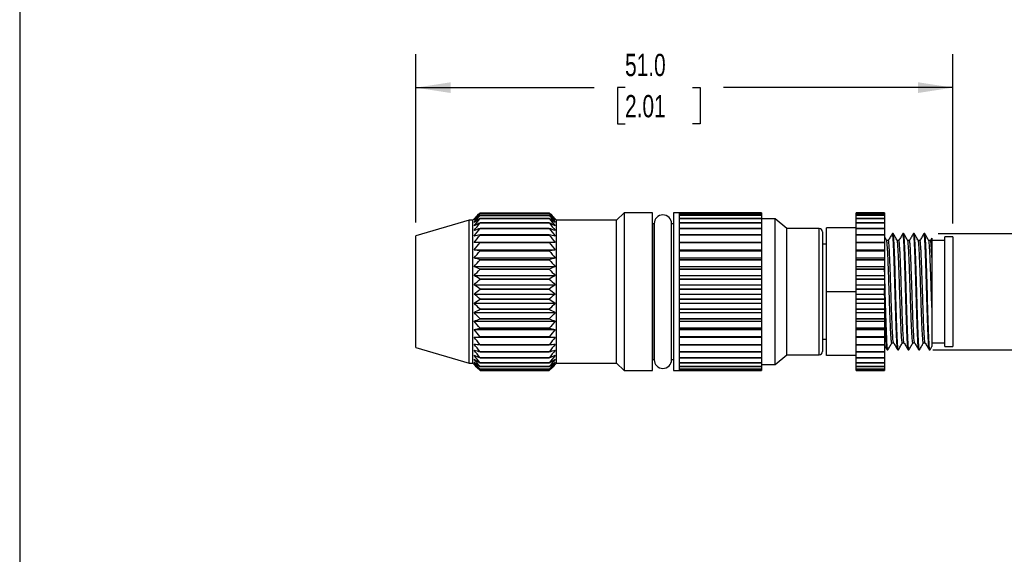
# Model space of a CAD drawing. Header units: millimetres. Extents: x 6 to 273, y 6 to 210.
# Tile 2 of 9: x 6 to 100, y 57 to 108. Entities that reach past the tile are written whole.
import ezdxf

# ---------------------------------------------------------------- set-up
doc = ezdxf.new("R2010")
doc.units = ezdxf.units.MM
doc.linetypes.add('SLD-Solid', pattern=[0])
doc.layers.add('DIMENSIONS', color=140, linetype='SLD-Solid', lineweight=25)
doc.layers.add('TEXT', color=140, linetype='SLD-Solid', lineweight=25)
doc.styles.add('SLDTEXTSTYLE0', font='TXT', dxfattribs={"width": 0.7})
doc.dimstyles.new('SLDDIMSTYLE0', dxfattribs={"dimtxt": 2.158008, "dimasz": 3.302, "dimexe": 0, "dimexo": 0.0625, "dimgap": 0.539502, "dimtad": 0, "dimtih": 1, "dimtoh": 1, "dimdec": 1, "dimrnd": 1e-09, "dimzin": 4, "dimdsep": 46, "dimtxsty": 'SLDTEXTSTYLE0', "dimsah": 1, "dimcen": 0.09, "dimadec": 0, "dimazin": 1, "dimtfac": 1, "dimtdec": 1, "dimtofl": 0, "dimtmove": 0, "dimatfit": 3, "dimfxl": 0, "dimfrac": 2, "dimtolj": 1, "dimtzin": 12, "dimarcsym": 0})
doc.dimstyles.new('SLDDIMSTYLE1', dxfattribs={"dimtxt": 2.158008, "dimasz": 3.302, "dimexe": 0, "dimexo": 0.0625, "dimgap": 0.539502, "dimtad": 0, "dimtih": 1, "dimtoh": 1, "dimdec": 1, "dimrnd": 1e-09, "dimzin": 12, "dimdsep": 46, "dimtxsty": 'SLDTEXTSTYLE0', "dimsah": 1, "dimcen": 0.09, "dimadec": 0, "dimazin": 3, "dimtfac": 1, "dimtdec": 1, "dimtofl": 0, "dimtmove": 0, "dimatfit": 3, "dimfxl": 0, "dimfrac": 2, "dimtolj": 1, "dimtzin": 12, "dimarcsym": 0})

# ---------------------------------------------------------------- blocks, each defined once
blk = doc.blocks.new('_D')
at = {"layer": 'DIMENSIONS'}
for p, q in [((43.959, 88.676), (43.959, 104.668)), ((94.959, 88.576), (94.959, 104.668)), ((43.959, 101.493), (60.903, 101.493)), ((63.828, 101.493), (63.103, 101.493)), ((63.103, 101.493), (63.103, 98.063)), ((70.24, 101.493), (70.965, 101.493)), ((70.965, 101.493), (70.965, 98.063)), ((94.959, 101.493), (73.165, 101.493)), ((63.103, 98.063), (63.828, 98.063)), ((70.965, 98.063), (70.24, 98.063))]:
    blk.add_line(p, q, dxfattribs=at)
for points in [[(43.959, 101.493), (47.261, 100.985), (47.261, 102.001)], [(94.959, 101.493), (91.657, 102.001), (91.657, 100.985)]]:
    blk.add_solid(points, dxfattribs=at)
at = {"layer": 'DIMENSIONS', "char_height": 2.1167, "attachment_point": 1, "style": 'SLDTEXTSTYLE0'}
for s, insert in [('51.0', (63.828, 104.705)), ('2.01', (63.828, 100.792))]:
    blk.add_mtext(s, dxfattribs=dict(at, insert=insert))
blk = doc.blocks.new('_D_1')
at = {"layer": 'DIMENSIONS'}
for p, q in [((93.549, 87.635), (107.29, 87.635)), ((104.115, 87.635), (104.115, 76.577)), ((93.049, 76.577), (107.29, 76.577)), ((104.115, 69.034), (104.115, 76.577)), ((110.465, 69.034), (104.115, 69.034))]:
    blk.add_line(p, q, dxfattribs=at)
for points in [[(104.115, 87.635), (103.607, 84.333), (104.623, 84.333)], [(104.115, 76.577), (104.623, 79.879), (103.607, 79.879)]]:
    blk.add_solid(points, dxfattribs=at)
at = {"layer": 'DIMENSIONS', "char_height": 2.1167, "attachment_point": 1, "style": 'SLDTEXTSTYLE0'}
for s, insert in [('M12-1.0', (111.915, 71.763)), ('THREAD', (111.994, 68.333))]:
    blk.add_mtext(s, dxfattribs=dict(at, insert=insert))

msp = doc.modelspace()

# ---------------------------------------------------------------- linework, layer by layer
for p, q in [((49.027, 88.906), (43.959, 87.406)), ((49.359, 88.906), (49.027, 88.906)), ((49.027, 75.306), (49.027, 88.906)), ((50.074, 89.602), (49.359, 88.906)), ((49.359, 75.306), (49.359, 88.906)), ((50.074, 89.602), (50.074, 89.602)), ((50.074, 89.602), (56.632, 89.602)), ((50.074, 89.54), (50.074, 89.541)), ((56.632, 89.541), (50.074, 89.541)), ((50.074, 89.54), (56.632, 89.54)), ((50.074, 89.355), (50.074, 89.358)), ((56.632, 89.358), (50.074, 89.358)), ((50.074, 89.355), (56.632, 89.355)), ((50.074, 89.052), (50.074, 89.056)), ((56.632, 89.056), (50.074, 89.056)), ((50.074, 89.052), (56.632, 89.052)), ((57.329, 88.906), (56.632, 89.602)), ((56.632, 89.602), (56.632, 89.602)), ((56.632, 89.54), (56.632, 89.541)), ((56.632, 89.355), (56.632, 89.358)), ((56.632, 89.052), (56.632, 89.056)), ((63.029, 88.906), (57.329, 88.906)), ((57.329, 75.306), (57.329, 88.906)), ((63.729, 89.606), (63.029, 88.906)), ((63.029, 75.306), (63.029, 88.906)), ((66.425, 89.606), (63.729, 89.606)), ((63.729, 89.606), (63.729, 74.606)), ((66.425, 74.606), (66.425, 89.606)), ((76.779, 89.606), (68.425, 89.606)), ((68.425, 89.606), (68.425, 74.606)), ((76.779, 89.606), (68.959, 89.606)), ((68.959, 89.606), (68.959, 89.544)), ((68.959, 89.544), (76.779, 89.544)), ((76.779, 89.544), (68.959, 89.544)), ((68.959, 89.544), (68.959, 89.361)), ((68.959, 89.361), (76.779, 89.361)), ((76.779, 89.36), (68.959, 89.36)), ((68.959, 89.36), (68.959, 89.058)), ((68.959, 89.058), (76.779, 89.058)), ((76.779, 89.057), (68.959, 89.057)), ((68.959, 89.057), (68.959, 88.642)), ((76.779, 89.606), (76.779, 89.544)), ((76.779, 89.544), (76.779, 89.544)), ((76.779, 89.544), (76.779, 89.361)), ((76.779, 89.36), (76.779, 89.361)), ((76.779, 89.36), (76.779, 89.058)), ((76.779, 89.057), (76.779, 89.058)), ((76.779, 89.057), (76.779, 88.642)), ((78.088, 89.019), (76.779, 89.019)), ((79.176, 88.106), (78.088, 89.019)), ((78.088, 75.192), (78.088, 89.019)), ((88.459, 89.606), (85.759, 89.606)), ((85.759, 89.544), (85.759, 89.606)), ((88.459, 89.544), (85.759, 89.544)), ((85.759, 89.361), (85.759, 89.544)), ((85.759, 89.544), (88.459, 89.544)), ((85.759, 89.544), (85.759, 89.544)), ((85.759, 89.361), (88.459, 89.361)), ((85.759, 89.361), (85.759, 89.36)), ((88.459, 89.36), (85.759, 89.36)), ((85.759, 89.058), (85.759, 89.36)), ((85.759, 89.058), (88.459, 89.058)), ((85.759, 89.058), (85.759, 89.057)), ((88.459, 89.057), (85.759, 89.057)), ((85.759, 88.642), (85.759, 89.057)), ((88.459, 89.606), (88.459, 89.544)), ((88.459, 89.544), (88.459, 89.361)), ((88.459, 89.544), (88.459, 89.544)), ((88.459, 89.36), (88.459, 89.361)), ((88.459, 89.36), (88.459, 89.058)), ((88.459, 89.057), (88.459, 89.058)), ((88.459, 89.057), (88.459, 88.642)), ((50.074, 88.635), (50.074, 88.64)), ((56.632, 88.64), (50.074, 88.64)), ((50.074, 88.635), (56.632, 88.635)), ((50.074, 88.11), (50.074, 88.116)), ((56.632, 88.116), (50.074, 88.116)), ((50.074, 88.11), (56.632, 88.11)), ((56.632, 88.635), (56.632, 88.64)), ((56.632, 88.11), (56.632, 88.116)), ((66.591, 88.559), (66.425, 88.561)), ((66.591, 88.571), (66.591, 75.641)), ((66.591, 75.652), (66.591, 88.559)), ((68.246, 75.641), (68.246, 88.571)), ((68.425, 88.543), (68.246, 88.545)), ((68.959, 88.642), (76.779, 88.642)), ((76.779, 88.64), (68.959, 88.64)), ((68.959, 88.64), (68.959, 88.118)), ((68.959, 88.118), (76.779, 88.118)), ((76.779, 88.115), (68.959, 88.115)), ((68.959, 88.115), (68.959, 87.495)), ((76.779, 88.64), (76.779, 88.642)), ((76.779, 88.64), (76.779, 88.118)), ((76.779, 88.115), (76.779, 88.118)), ((76.779, 88.115), (76.779, 87.495)), ((82.259, 88.106), (79.176, 88.106)), ((79.176, 76.106), (79.176, 88.106)), ((82.259, 76.106), (82.259, 88.106)), ((85.759, 88.156), (82.959, 88.156)), ((82.959, 82.106), (82.959, 88.156)), ((85.759, 88.642), (88.459, 88.642)), ((85.759, 88.642), (85.759, 88.64)), ((88.459, 88.64), (85.759, 88.64)), ((85.759, 88.118), (85.759, 88.64)), ((85.759, 88.118), (88.459, 88.118)), ((85.759, 88.118), (85.759, 88.115)), ((88.459, 88.115), (85.759, 88.115)), ((85.759, 87.495), (85.759, 88.115)), ((88.459, 88.64), (88.459, 88.642)), ((88.459, 88.64), (88.459, 88.118)), ((88.459, 88.115), (88.459, 88.118)), ((88.459, 88.115), (88.459, 87.495)), ((43.959, 76.806), (43.959, 87.406)), ((50.074, 87.487), (50.074, 87.494)), ((56.632, 87.494), (50.074, 87.494)), ((50.074, 87.487), (56.632, 87.487)), ((56.632, 87.487), (56.632, 87.494)), ((68.959, 87.495), (76.779, 87.495)), ((76.779, 87.492), (68.959, 87.492)), ((68.959, 87.492), (68.959, 86.784)), ((76.779, 87.492), (76.779, 87.495)), ((76.779, 87.492), (76.779, 86.784)), ((82.559, 87.806), (82.559, 76.406)), ((85.759, 87.495), (88.459, 87.495)), ((85.759, 87.495), (85.759, 87.492)), ((88.459, 87.492), (85.759, 87.492)), ((85.759, 86.784), (85.759, 87.492)), ((88.459, 87.492), (88.459, 87.495)), ((88.459, 87.492), (88.459, 86.784)), ((88.826, 86.967), (88.663, 86.967)), ((89.217, 87.635), (89.209, 87.614)), ((89.279, 87.635), (89.217, 87.635)), ((89.826, 86.967), (89.663, 86.967)), ((90.217, 87.635), (90.209, 87.614)), ((90.279, 87.635), (90.217, 87.635)), ((90.826, 86.967), (90.663, 86.967)), ((91.217, 87.635), (91.209, 87.613)), ((91.279, 87.635), (91.217, 87.635)), ((91.826, 86.967), (91.663, 86.967)), ((92.217, 87.635), (92.209, 87.613)), ((92.279, 87.635), (92.217, 87.635)), ((92.826, 86.967), (92.663, 86.967)), ((92.957, 87.198), (92.822, 86.967)), ((94.185, 86.965), (92.959, 86.965)), ((94.959, 87.306), (94.185, 87.306)), ((94.185, 76.906), (94.185, 87.306)), ((94.959, 87.306), (94.959, 76.906)), ((49.495, 86.072), (57.197, 86.072)), ((50.074, 86.776), (50.074, 86.783)), ((56.632, 86.783), (50.074, 86.783)), ((50.074, 86.776), (56.632, 86.776)), ((56.632, 86.776), (56.632, 86.783)), ((68.959, 86.784), (76.779, 86.784)), ((76.779, 86.78), (68.959, 86.78)), ((68.959, 86.78), (68.959, 85.995)), ((68.959, 86.072), (76.779, 86.072)), ((76.779, 86.78), (76.779, 86.784)), ((76.779, 86.78), (76.779, 86.072)), ((76.779, 86.072), (76.779, 85.995)), ((82.959, 86.629), (82.559, 86.629)), ((85.759, 86.784), (88.459, 86.784)), ((85.759, 86.784), (85.759, 86.78)), ((88.459, 86.78), (85.759, 86.78)), ((85.759, 86.072), (85.759, 86.78)), ((85.759, 86.072), (88.459, 86.072)), ((85.759, 85.995), (85.759, 86.072)), ((88.459, 86.78), (88.459, 86.784)), ((88.459, 86.78), (88.459, 86.072)), ((88.459, 86.072), (88.459, 85.995)), ((49.495, 85.312), (57.197, 85.312)), ((50.074, 85.987), (50.074, 85.996)), ((56.632, 85.996), (50.074, 85.996)), ((50.074, 85.987), (56.632, 85.987)), ((50.074, 85.135), (50.074, 85.145)), ((56.632, 85.145), (50.074, 85.145)), ((50.074, 85.135), (56.632, 85.135)), ((56.632, 85.987), (56.632, 85.996)), ((56.632, 85.135), (56.632, 85.145)), ((68.959, 85.995), (76.779, 85.995)), ((76.779, 85.992), (68.959, 85.992)), ((68.959, 85.992), (68.959, 85.144)), ((68.959, 85.312), (76.779, 85.312)), ((68.959, 85.144), (76.779, 85.144)), ((76.779, 85.14), (68.959, 85.14)), ((68.959, 85.14), (68.959, 84.242)), ((76.779, 85.992), (76.779, 85.995)), ((76.779, 85.992), (76.779, 85.312)), ((76.779, 85.312), (76.779, 85.144)), ((76.779, 85.14), (76.779, 85.144)), ((76.779, 85.14), (76.779, 84.5)), ((85.759, 85.995), (88.459, 85.995)), ((85.759, 85.995), (85.759, 85.992)), ((88.459, 85.992), (85.759, 85.992)), ((85.759, 85.312), (85.759, 85.992)), ((85.759, 85.312), (88.459, 85.312)), ((85.759, 85.144), (85.759, 85.312)), ((85.759, 85.144), (88.459, 85.144)), ((85.759, 85.144), (85.759, 85.14)), ((88.459, 85.14), (85.759, 85.14)), ((85.759, 84.5), (85.759, 85.14)), ((88.459, 85.992), (88.459, 85.995)), ((88.459, 85.992), (88.459, 85.312)), ((88.459, 85.312), (88.459, 85.144)), ((88.459, 85.14), (88.459, 85.144)), ((88.459, 85.14), (88.459, 84.5)), ((49.495, 84.5), (57.197, 84.5)), ((50.074, 84.234), (50.074, 84.243)), ((56.632, 84.243), (50.074, 84.243)), ((50.074, 84.234), (56.632, 84.234)), ((56.632, 84.234), (56.632, 84.243)), ((68.959, 84.5), (76.779, 84.5)), ((68.959, 84.242), (76.779, 84.242)), ((76.779, 84.238), (68.959, 84.238)), ((68.959, 84.238), (68.959, 83.305)), ((76.779, 84.5), (76.779, 84.242)), ((76.779, 84.238), (76.779, 84.242)), ((76.779, 84.238), (76.779, 83.648)), ((85.759, 84.5), (88.459, 84.5)), ((85.759, 84.242), (85.759, 84.5)), ((85.759, 84.242), (88.459, 84.242)), ((85.759, 84.242), (85.759, 84.238)), ((88.459, 84.238), (85.759, 84.238)), ((85.759, 83.648), (85.759, 84.238)), ((88.459, 84.5), (88.459, 84.242)), ((88.459, 84.238), (88.459, 84.242)), ((88.459, 84.238), (88.459, 83.648)), ((49.495, 83.648), (57.197, 83.648)), ((50.074, 83.297), (50.074, 83.307)), ((56.632, 83.307), (50.074, 83.307)), ((50.074, 83.297), (56.632, 83.297)), ((56.632, 83.297), (56.632, 83.307)), ((68.959, 83.648), (76.779, 83.648)), ((68.959, 83.305), (76.779, 83.305)), ((76.779, 83.301), (68.959, 83.301)), ((68.959, 83.301), (68.959, 82.348)), ((76.779, 83.648), (76.779, 83.305)), ((76.779, 83.301), (76.779, 83.305)), ((76.779, 83.301), (76.779, 82.771)), ((85.759, 83.648), (88.459, 83.648)), ((85.759, 83.305), (85.759, 83.648)), ((85.759, 83.305), (88.459, 83.305)), ((85.759, 83.305), (85.759, 83.301)), ((88.459, 83.301), (85.759, 83.301)), ((85.759, 82.771), (85.759, 83.301)), ((88.459, 83.648), (88.459, 83.305)), ((88.459, 83.301), (88.459, 83.305)), ((88.459, 83.301), (88.459, 82.771)), ((49.495, 82.771), (57.197, 82.771)), ((50.074, 82.341), (50.074, 82.351)), ((56.632, 82.351), (50.074, 82.351)), ((50.074, 82.341), (56.632, 82.341)), ((56.632, 82.341), (56.632, 82.351)), ((68.959, 82.771), (76.779, 82.771)), ((68.959, 82.348), (76.779, 82.348)), ((76.779, 82.344), (68.959, 82.344)), ((68.959, 82.344), (68.959, 81.388)), ((76.779, 82.771), (76.779, 82.348)), ((76.779, 82.344), (76.779, 82.348)), ((76.779, 82.344), (76.779, 81.884)), ((85.759, 82.771), (88.459, 82.771)), ((85.759, 82.348), (85.759, 82.771)), ((85.759, 82.348), (88.459, 82.348)), ((85.759, 82.348), (85.759, 82.344)), ((88.459, 82.344), (85.759, 82.344)), ((85.759, 81.884), (85.759, 82.344)), ((88.459, 82.771), (88.459, 82.348)), ((88.459, 82.344), (88.459, 82.348)), ((88.459, 82.344), (88.459, 81.884)), ((49.495, 81.884), (57.197, 81.884)), ((50.074, 81.381), (50.074, 81.391)), ((56.632, 81.391), (50.074, 81.391)), ((50.074, 81.381), (56.632, 81.381)), ((56.632, 81.381), (56.632, 81.391)), ((68.959, 81.884), (76.779, 81.884)), ((68.959, 81.388), (76.779, 81.388)), ((76.779, 81.384), (68.959, 81.384)), ((68.959, 81.384), (68.959, 80.439)), ((76.779, 81.884), (76.779, 81.388)), ((76.779, 81.384), (76.779, 81.388)), ((76.779, 81.384), (76.779, 80.999)), ((85.759, 82.106), (82.959, 82.106)), ((82.959, 76.056), (82.959, 82.106)), ((85.759, 81.884), (88.459, 81.884)), ((85.759, 81.388), (85.759, 81.884)), ((85.759, 81.388), (88.459, 81.388)), ((85.759, 81.388), (85.759, 81.384)), ((88.459, 81.384), (85.759, 81.384)), ((85.759, 80.999), (85.759, 81.384)), ((88.459, 81.884), (88.459, 81.388)), ((88.459, 81.384), (88.459, 81.388)), ((88.459, 81.384), (88.459, 80.999)), ((49.495, 80.999), (57.197, 80.999)), ((50.074, 80.433), (50.074, 80.443)), ((56.632, 80.443), (50.074, 80.443)), ((50.074, 80.433), (56.632, 80.433)), ((56.632, 80.433), (56.632, 80.443)), ((68.959, 80.999), (76.779, 80.999)), ((68.959, 80.439), (76.779, 80.439)), ((76.779, 80.435), (68.959, 80.435)), ((68.959, 80.435), (68.959, 79.517)), ((76.779, 80.999), (76.779, 80.439)), ((76.779, 80.435), (76.779, 80.439)), ((76.779, 80.435), (76.779, 80.133)), ((85.759, 80.999), (88.459, 80.999)), ((85.759, 80.439), (85.759, 80.999)), ((85.759, 80.439), (88.459, 80.439)), ((85.759, 80.439), (85.759, 80.435)), ((88.459, 80.435), (85.759, 80.435)), ((85.759, 80.133), (85.759, 80.435)), ((88.459, 80.999), (88.459, 80.439)), ((88.459, 80.435), (88.459, 80.439)), ((88.459, 80.435), (88.459, 80.133)), ((49.495, 80.133), (57.197, 80.133)), ((50.074, 79.512), (50.074, 79.522)), ((56.632, 79.522), (50.074, 79.522)), ((50.074, 79.512), (56.632, 79.512)), ((56.632, 79.512), (56.632, 79.522)), ((68.959, 80.133), (76.779, 80.133)), ((68.959, 79.517), (76.779, 79.517)), ((76.779, 79.514), (68.959, 79.514)), ((68.959, 79.514), (68.959, 78.639)), ((76.779, 80.133), (76.779, 79.517)), ((76.779, 79.514), (76.779, 79.517)), ((76.779, 79.514), (76.779, 79.3)), ((85.759, 80.133), (88.459, 80.133)), ((85.759, 79.517), (85.759, 80.133)), ((85.759, 79.517), (88.459, 79.517)), ((85.759, 79.517), (85.759, 79.514)), ((88.459, 79.514), (85.759, 79.514)), ((85.759, 79.3), (85.759, 79.514)), ((88.459, 80.133), (88.459, 79.517)), ((88.459, 79.514), (88.459, 79.517)), ((88.459, 79.514), (88.459, 79.3)), ((49.495, 79.3), (57.197, 79.3)), ((50.074, 78.634), (50.074, 78.643)), ((56.632, 78.643), (50.074, 78.643)), ((50.074, 78.634), (56.632, 78.634)), ((56.632, 78.634), (56.632, 78.643)), ((68.959, 79.3), (76.779, 79.3)), ((68.959, 78.639), (76.779, 78.639)), ((76.779, 78.635), (68.959, 78.635)), ((68.959, 78.635), (68.959, 77.817)), ((76.779, 79.3), (76.779, 78.639)), ((76.779, 78.635), (76.779, 78.639)), ((76.779, 78.635), (76.779, 78.512)), ((85.759, 79.3), (88.459, 79.3)), ((85.759, 78.639), (85.759, 79.3)), ((85.759, 78.639), (88.459, 78.639)), ((85.759, 78.639), (85.759, 78.635)), ((88.459, 78.635), (85.759, 78.635)), ((85.759, 78.512), (85.759, 78.635)), ((88.459, 79.3), (88.459, 78.639)), ((88.459, 78.635), (88.459, 78.639)), ((88.459, 78.635), (88.459, 78.512)), ((49.495, 78.512), (57.197, 78.512)), ((49.495, 77.784), (57.197, 77.784)), ((50.074, 77.813), (50.074, 77.821)), ((56.632, 77.821), (50.074, 77.821)), ((50.074, 77.813), (56.632, 77.813)), ((56.632, 77.813), (56.632, 77.821)), ((68.959, 78.512), (76.779, 78.512)), ((68.959, 77.817), (76.779, 77.817)), ((76.779, 77.813), (68.959, 77.813)), ((68.959, 77.813), (68.959, 77.065)), ((68.959, 77.784), (76.779, 77.784)), ((76.779, 78.512), (76.779, 77.817)), ((76.779, 77.813), (76.779, 77.817)), ((76.779, 77.813), (76.779, 77.784)), ((76.779, 77.784), (76.779, 77.065)), ((85.759, 78.512), (88.459, 78.512)), ((85.759, 77.817), (85.759, 78.512)), ((85.759, 77.817), (88.459, 77.817)), ((85.759, 77.817), (85.759, 77.813)), ((88.459, 77.813), (85.759, 77.813)), ((85.759, 77.784), (85.759, 77.813)), ((85.759, 77.784), (88.459, 77.784)), ((85.759, 77.065), (85.759, 77.784)), ((88.459, 78.512), (88.459, 77.817)), ((88.459, 77.813), (88.459, 77.817)), ((88.459, 77.813), (88.459, 77.784)), ((88.459, 77.784), (88.459, 77.065)), ((43.959, 76.806), (49.027, 75.306)), ((50.074, 77.062), (50.074, 77.07)), ((56.632, 77.07), (50.074, 77.07)), ((50.074, 77.062), (56.632, 77.062)), ((56.632, 77.062), (56.632, 77.07)), ((68.959, 77.065), (76.779, 77.065)), ((76.779, 77.062), (68.959, 77.062)), ((68.959, 77.062), (68.959, 76.396)), ((76.779, 77.062), (76.779, 77.065)), ((76.779, 77.062), (76.779, 76.396)), ((82.559, 77.582), (82.959, 77.582)), ((85.759, 77.065), (88.459, 77.065)), ((85.759, 77.065), (85.759, 77.062)), ((88.459, 77.062), (85.759, 77.062)), ((85.759, 76.396), (85.759, 77.062)), ((88.459, 77.062), (88.459, 77.065)), ((88.459, 77.062), (88.459, 76.396)), ((89.159, 77.245), (89.322, 77.245)), ((90.159, 77.245), (90.322, 77.245)), ((91.159, 77.245), (91.322, 77.245)), ((92.159, 77.245), (92.322, 77.245)), ((92.787, 76.584), (92.96, 76.888)), ((92.959, 77.246), (94.185, 77.246)), ((94.185, 76.906), (94.959, 76.906)), ((50.074, 76.395), (50.074, 76.401)), ((56.632, 76.401), (50.074, 76.401)), ((50.074, 76.395), (56.632, 76.395)), ((50.074, 75.821), (50.074, 75.826)), ((56.632, 75.826), (50.074, 75.826)), ((50.074, 75.821), (56.632, 75.821)), ((56.632, 76.395), (56.632, 76.401)), ((56.632, 75.821), (56.632, 75.826)), ((68.959, 76.396), (76.779, 76.396)), ((76.779, 76.394), (68.959, 76.394)), ((68.959, 76.394), (68.959, 75.821)), ((68.959, 75.821), (76.779, 75.821)), ((76.779, 75.819), (68.959, 75.819)), ((68.959, 75.819), (68.959, 75.349)), ((76.779, 76.394), (76.779, 76.396)), ((76.779, 76.394), (76.779, 75.821)), ((76.779, 75.819), (76.779, 75.821)), ((76.779, 75.819), (76.779, 75.349)), ((78.088, 75.192), (79.176, 76.106)), ((79.176, 76.106), (82.259, 76.106)), ((85.759, 76.056), (82.959, 76.056)), ((85.759, 76.396), (88.459, 76.396)), ((85.759, 76.396), (85.759, 76.394)), ((88.459, 76.394), (85.759, 76.394)), ((85.759, 75.821), (85.759, 76.394)), ((85.759, 75.821), (88.459, 75.821)), ((85.759, 75.821), (85.759, 75.819)), ((88.459, 75.819), (85.759, 75.819)), ((85.759, 75.349), (85.759, 75.819)), ((88.459, 76.394), (88.459, 76.396)), ((88.459, 76.394), (88.459, 75.821)), ((88.459, 75.819), (88.459, 75.821)), ((88.459, 75.819), (88.459, 75.349)), ((88.717, 76.577), (88.779, 76.577)), ((88.786, 76.598), (88.779, 76.577)), ((89.717, 76.577), (89.779, 76.577)), ((89.787, 76.599), (89.779, 76.577)), ((90.717, 76.577), (90.779, 76.577)), ((90.787, 76.599), (90.779, 76.577)), ((91.717, 76.577), (91.779, 76.577)), ((91.787, 76.599), (91.779, 76.577)), ((92.717, 76.577), (92.779, 76.577)), ((92.787, 76.595), (92.779, 76.577)), ((49.027, 75.306), (49.359, 75.306)), ((49.359, 75.306), (49.495, 75.174)), ((50.074, 75.35), (50.074, 75.354)), ((56.632, 75.354), (50.074, 75.354)), ((50.074, 75.35), (56.632, 75.35)), ((50.074, 74.99), (50.074, 74.993)), ((56.632, 74.993), (50.074, 74.993)), ((50.074, 74.99), (56.632, 74.99)), ((56.632, 75.35), (56.632, 75.354)), ((56.632, 74.99), (56.632, 74.993)), ((57.197, 75.174), (57.329, 75.306)), ((57.329, 75.306), (63.029, 75.306)), ((63.029, 75.306), (63.729, 74.606)), ((66.425, 75.651), (66.591, 75.652)), ((68.246, 75.667), (68.425, 75.669)), ((68.959, 75.349), (76.779, 75.349)), ((76.779, 75.348), (68.959, 75.348)), ((68.959, 75.348), (68.959, 74.989)), ((68.959, 74.989), (76.779, 74.989)), ((76.779, 74.987), (68.959, 74.987)), ((68.959, 74.987), (68.959, 74.745)), ((76.779, 75.348), (76.779, 75.349)), ((76.779, 75.348), (76.779, 74.989)), ((76.779, 75.192), (78.088, 75.192)), ((76.779, 74.987), (76.779, 74.989)), ((76.779, 74.987), (76.779, 74.745)), ((85.759, 75.349), (88.459, 75.349)), ((85.759, 75.349), (85.759, 75.348)), ((88.459, 75.348), (85.759, 75.348)), ((85.759, 74.989), (85.759, 75.348)), ((85.759, 74.989), (88.459, 74.989)), ((85.759, 74.989), (85.759, 74.987)), ((88.459, 74.987), (85.759, 74.987)), ((85.759, 74.745), (85.759, 74.987)), ((88.459, 75.348), (88.459, 75.349)), ((88.459, 75.348), (88.459, 74.989)), ((88.459, 74.987), (88.459, 74.989)), ((88.459, 74.987), (88.459, 74.745)), ((50.074, 74.747), (50.074, 74.749)), ((56.632, 74.749), (50.074, 74.749)), ((50.074, 74.747), (56.632, 74.747)), ((50.074, 74.625), (50.074, 74.625)), ((56.632, 74.625), (50.074, 74.625)), ((50.074, 74.625), (56.632, 74.625)), ((56.632, 74.747), (56.632, 74.749)), ((56.632, 74.625), (56.632, 74.625)), ((63.729, 74.606), (66.425, 74.606)), ((68.425, 74.606), (68.959, 74.606)), ((68.959, 74.745), (76.779, 74.745)), ((76.779, 74.744), (68.959, 74.744)), ((68.959, 74.744), (68.959, 74.621)), ((68.959, 74.621), (76.779, 74.621)), ((76.779, 74.621), (68.959, 74.621)), ((68.959, 74.621), (68.959, 74.606)), ((76.779, 74.744), (76.779, 74.745)), ((76.779, 74.744), (76.779, 74.621)), ((76.779, 74.621), (76.779, 74.621)), ((85.759, 74.745), (88.459, 74.745)), ((85.759, 74.745), (85.759, 74.744)), ((88.459, 74.744), (85.759, 74.744)), ((85.759, 74.621), (85.759, 74.744)), ((85.759, 74.621), (88.459, 74.621)), ((88.459, 74.621), (85.759, 74.621)), ((85.759, 74.621), (85.759, 74.621)), ((88.459, 74.744), (88.459, 74.745)), ((88.459, 74.744), (88.459, 74.621)), ((88.459, 74.621), (88.459, 74.621))]:
    msp.add_line(p, q)
for centre, radius, start, end in [((67.418, 88.571), 0.827, 0, 180), ((82.259, 87.806), 0.3, 0, 90), ((82.259, 76.406), 0.3, 270, 0), ((67.418, 75.641), 0.827, 180, 0)]:
    msp.add_arc(centre, radius, start, end)
for points in [[(49.495, 89.023), (49.684, 89.218), (49.878, 89.411), (50.074, 89.602)], [(50.074, 89.541), (49.878, 89.37), (49.684, 89.198), (49.495, 89.023)], [(49.495, 88.91), (49.684, 89.122), (49.878, 89.332), (50.074, 89.54)], [(50.074, 89.358), (49.878, 89.21), (49.684, 89.061), (49.495, 88.91)], [(49.495, 88.685), (49.684, 88.911), (49.878, 89.134), (50.074, 89.355)], [(50.074, 89.056), (49.878, 88.933), (49.684, 88.81), (49.495, 88.685)], [(49.495, 88.351), (49.684, 88.587), (49.878, 88.821), (50.074, 89.052)], [(56.632, 89.602), (56.823, 89.411), (57.012, 89.218), (57.197, 89.023)], [(57.197, 89.023), (57.012, 89.198), (56.823, 89.37), (56.632, 89.541)], [(56.632, 89.54), (56.823, 89.332), (57.012, 89.122), (57.197, 88.91)], [(57.197, 88.91), (57.012, 89.061), (56.823, 89.21), (56.632, 89.358)], [(56.632, 89.355), (56.823, 89.134), (57.012, 88.91), (57.197, 88.685)], [(57.197, 88.685), (57.012, 88.81), (56.823, 88.933), (56.632, 89.056)], [(56.632, 89.052), (56.823, 88.821), (57.012, 88.587), (57.197, 88.351)], [(50.074, 88.64), (49.878, 88.544), (49.684, 88.448), (49.495, 88.351)], [(49.495, 87.915), (49.684, 88.158), (49.878, 88.397), (50.074, 88.635)], [(50.074, 88.116), (49.878, 88.05), (49.684, 87.983), (49.495, 87.915)], [(49.495, 87.384), (49.684, 87.629), (49.878, 87.87), (50.074, 88.11)], [(57.197, 88.351), (57.012, 88.448), (56.823, 88.544), (56.632, 88.64)], [(56.632, 88.635), (56.823, 88.397), (57.012, 88.158), (57.197, 87.915)], [(57.197, 87.915), (57.012, 87.983), (56.823, 88.05), (56.632, 88.116)], [(56.632, 88.11), (56.823, 87.87), (57.012, 87.629), (57.197, 87.384)], [(50.074, 87.494), (49.878, 87.458), (49.684, 87.421), (49.495, 87.384)], [(49.495, 86.766), (49.684, 87.009), (49.878, 87.249), (50.074, 87.487)], [(57.197, 87.384), (57.012, 87.421), (56.823, 87.458), (56.632, 87.494)], [(56.632, 87.487), (56.823, 87.249), (57.012, 87.009), (57.197, 86.766)], [(50.074, 86.783), (49.878, 86.778), (49.684, 86.772), (49.495, 86.766)], [(49.495, 86.072), (49.684, 86.309), (49.878, 86.543), (50.074, 86.776)], [(50.074, 85.996), (49.878, 86.021), (49.684, 86.046), (49.495, 86.072)], [(57.197, 86.766), (57.012, 86.772), (56.823, 86.778), (56.632, 86.783)], [(56.632, 86.776), (56.823, 86.543), (57.012, 86.309), (57.197, 86.072)], [(57.197, 86.072), (57.012, 86.046), (56.823, 86.021), (56.632, 85.996)], [(49.495, 85.312), (49.684, 85.54), (49.878, 85.764), (50.074, 85.987)], [(50.074, 85.145), (49.878, 85.2), (49.684, 85.256), (49.495, 85.312)], [(49.495, 84.5), (49.684, 84.714), (49.878, 84.926), (50.074, 85.135)], [(56.632, 85.987), (56.823, 85.764), (57.012, 85.539), (57.197, 85.312)], [(57.197, 85.312), (57.012, 85.256), (56.823, 85.2), (56.632, 85.145)], [(56.632, 85.135), (56.823, 84.926), (57.012, 84.714), (57.197, 84.5)], [(50.074, 84.243), (49.878, 84.328), (49.684, 84.413), (49.495, 84.5)], [(49.495, 83.648), (49.684, 83.846), (49.878, 84.041), (50.074, 84.234)], [(57.197, 84.5), (57.012, 84.414), (56.823, 84.328), (56.632, 84.243)], [(56.632, 84.234), (56.823, 84.04), (57.012, 83.845), (57.197, 83.648)], [(50.074, 83.307), (49.878, 83.42), (49.684, 83.533), (49.495, 83.648)], [(49.495, 82.771), (49.684, 82.949), (49.878, 83.124), (50.074, 83.297)], [(57.197, 83.648), (57.012, 83.533), (56.823, 83.42), (56.632, 83.307)], [(56.632, 83.297), (56.823, 83.124), (57.012, 82.948), (57.197, 82.771)], [(50.074, 82.351), (49.878, 82.49), (49.684, 82.63), (49.495, 82.771)], [(49.495, 81.884), (49.684, 82.038), (49.878, 82.19), (50.074, 82.341)], [(57.197, 82.771), (57.012, 82.63), (56.823, 82.49), (56.632, 82.351)], [(56.632, 82.341), (56.823, 82.19), (57.012, 82.038), (57.197, 81.884)], [(50.074, 81.391), (49.878, 81.554), (49.684, 81.718), (49.495, 81.884)], [(49.495, 80.999), (49.684, 81.128), (49.878, 81.255), (50.074, 81.381)], [(57.197, 81.884), (57.012, 81.718), (56.823, 81.554), (56.632, 81.391)], [(56.632, 81.381), (56.823, 81.255), (57.012, 81.128), (57.197, 80.999)], [(50.074, 80.443), (49.878, 80.627), (49.684, 80.812), (49.495, 80.999)], [(49.495, 80.133), (49.684, 80.234), (49.878, 80.334), (50.074, 80.433)], [(57.197, 80.999), (57.012, 80.812), (56.823, 80.627), (56.632, 80.443)], [(56.632, 80.433), (56.823, 80.334), (57.012, 80.234), (57.197, 80.133)], [(50.074, 79.522), (49.878, 79.724), (49.684, 79.927), (49.495, 80.133)], [(49.495, 79.3), (49.684, 79.371), (49.878, 79.442), (50.074, 79.512)], [(57.197, 80.133), (57.012, 79.927), (56.823, 79.724), (56.632, 79.522)], [(56.632, 79.512), (56.823, 79.442), (57.012, 79.371), (57.197, 79.3)], [(50.074, 78.643), (49.878, 78.86), (49.684, 79.079), (49.495, 79.3)], [(49.495, 78.512), (49.684, 78.553), (49.878, 78.594), (50.074, 78.634)], [(57.197, 79.3), (57.012, 79.079), (56.823, 78.86), (56.632, 78.643)], [(56.632, 78.634), (56.823, 78.594), (57.012, 78.553), (57.197, 78.512)], [(50.074, 77.821), (49.878, 78.049), (49.684, 78.28), (49.495, 78.512)], [(49.495, 77.784), (49.684, 77.794), (49.878, 77.803), (50.074, 77.813)], [(50.074, 77.07), (49.878, 77.306), (49.684, 77.543), (49.495, 77.784)], [(57.197, 78.512), (57.012, 78.28), (56.823, 78.05), (56.632, 77.821)], [(56.632, 77.813), (56.823, 77.803), (57.012, 77.794), (57.197, 77.784)], [(57.197, 77.784), (57.012, 77.543), (56.823, 77.306), (56.632, 77.07)], [(49.495, 77.126), (49.684, 77.105), (49.878, 77.084), (50.074, 77.062)], [(50.074, 76.401), (49.878, 76.641), (49.684, 76.882), (49.495, 77.126)], [(57.197, 77.126), (57.012, 76.882), (56.823, 76.641), (56.632, 76.401)], [(56.632, 77.062), (56.823, 77.084), (57.012, 77.105), (57.197, 77.126)], [(49.495, 76.551), (49.684, 76.498), (49.878, 76.446), (50.074, 76.395)], [(50.074, 75.826), (49.878, 76.065), (49.684, 76.307), (49.495, 76.551)], [(49.495, 76.066), (49.684, 75.983), (49.878, 75.902), (50.074, 75.821)], [(50.074, 75.354), (49.878, 75.589), (49.684, 75.826), (49.495, 76.066)], [(57.197, 76.551), (57.012, 76.307), (56.823, 76.065), (56.632, 75.826)], [(56.632, 76.395), (56.823, 76.446), (57.012, 76.498), (57.197, 76.551)], [(57.197, 76.066), (57.012, 75.826), (56.823, 75.589), (56.632, 75.354)], [(56.632, 75.821), (56.823, 75.902), (57.012, 75.983), (57.197, 76.066)], [(49.495, 75.681), (49.684, 75.569), (49.878, 75.459), (50.074, 75.35)], [(50.074, 74.993), (49.878, 75.22), (49.684, 75.449), (49.495, 75.681)], [(49.495, 75.401), (49.684, 75.262), (49.878, 75.126), (50.074, 74.99)], [(50.074, 74.749), (49.878, 74.964), (49.684, 75.181), (49.495, 75.401)], [(49.495, 75.231), (49.684, 75.068), (49.878, 74.907), (50.074, 74.747)], [(50.074, 74.625), (49.878, 74.825), (49.684, 75.027), (49.495, 75.231)], [(49.495, 75.174), (49.684, 74.989), (49.878, 74.806), (50.074, 74.625)], [(57.197, 75.681), (57.012, 75.449), (56.823, 75.22), (56.632, 74.993)], [(56.632, 75.35), (56.823, 75.459), (57.012, 75.569), (57.197, 75.681)], [(57.197, 75.401), (57.012, 75.181), (56.823, 74.964), (56.632, 74.749)], [(56.632, 74.99), (56.823, 75.126), (57.012, 75.262), (57.197, 75.401)], [(57.197, 75.231), (57.012, 75.027), (56.823, 74.825), (56.632, 74.625)], [(56.632, 74.747), (56.823, 74.907), (57.012, 75.068), (57.197, 75.231)], [(56.632, 74.625), (56.823, 74.806), (57.012, 74.989), (57.197, 75.174)]]:
    msp.add_open_spline(points, degree=3)
for points, knots in [([(88.668, 86.959), (88.604, 87.07), (88.536, 87.191), (88.467, 87.312), (88.462, 87.321)], [0, 0, 0, 0, 0.924132, 1, 1, 1, 1]), ([(89.159, 77.251), (89.152, 77.256), (89.138, 77.266), (89.116, 77.409), (89.092, 77.65), (89.069, 77.99), (89.045, 78.419), (89.022, 78.927), (88.998, 79.505), (88.975, 80.139), (88.951, 80.815), (88.928, 81.52), (88.905, 82.236), (88.881, 82.951), (88.858, 83.646), (88.834, 84.309), (88.811, 84.924), (88.788, 85.478), (88.764, 85.959), (88.741, 86.356), (88.717, 86.663), (88.694, 86.862), (88.677, 86.957), (88.669, 86.955), (88.668, 86.954)], [0, 0, 0, 0, 0.040684, 0.088423, 0.13617, 0.183896, 0.231657, 0.279371, 0.327143, 0.374847, 0.422629, 0.470325, 0.518114, 0.565804, 0.613599, 0.661285, 0.709083, 0.756767, 0.804567, 0.852249, 0.900049, 0.947733, 0.995531, 1, 1, 1, 1]), ([(89.209, 87.629), (89.144, 87.517), (89.015, 87.296), (88.886, 87.076), (88.822, 86.967)], [0, 0, 0, 0, 0.5055941, 1, 1, 1, 1]), ([(89.317, 77.265), (89.312, 77.272), (89.3, 77.29), (89.28, 77.436), (89.256, 77.689), (89.233, 78.042), (89.209, 78.482), (89.186, 79), (89.162, 79.586), (89.139, 80.226), (89.115, 80.907), (89.092, 81.614), (89.069, 82.331), (89.045, 83.044), (89.022, 83.736), (88.998, 84.394), (88.975, 85.001), (88.952, 85.546), (88.928, 86.016), (88.905, 86.402), (88.881, 86.696), (88.858, 86.884), (88.839, 86.971), (88.829, 86.958), (88.826, 86.955)], [0, 0, 0, 0, 0.0285186, 0.0762374, 0.1240177, 0.171727, 0.2195164, 0.267218, 0.3150146, 0.3627104, 0.4105123, 0.458204, 0.5060093, 0.5536987, 0.6015055, 0.6491943, 0.6970007, 0.7446909, 0.792495, 0.8401882, 0.887988, 0.9356861, 0.9834798, 1, 1, 1, 1]), ([(89.709, 76.599), (89.703, 76.609), (89.689, 76.634), (89.667, 76.829), (89.642, 77.158), (89.617, 77.615), (89.592, 78.18), (89.567, 78.843), (89.542, 79.585), (89.517, 80.39), (89.492, 81.238), (89.467, 82.106), (89.442, 82.975), (89.417, 83.821), (89.392, 84.627), (89.367, 85.369), (89.342, 86.032), (89.317, 86.597), (89.292, 87.053), (89.267, 87.384), (89.242, 87.595), (89.225, 87.622), (89.217, 87.635)], [0, 0, 0, 0, 0.03455, 0.08532, 0.13619, 0.186949, 0.237823, 0.288587, 0.339444, 0.390231, 0.44105, 0.491876, 0.542658, 0.593519, 0.644281, 0.695156, 0.745915, 0.796783, 0.847556, 0.898397, 0.949201, 1, 1, 1, 1]), ([(89.779, 76.577), (89.768, 76.577), (89.758, 76.612), (89.737, 76.754), (89.727, 76.859), (89.706, 77.136), (89.695, 77.308), (89.675, 77.709), (89.664, 77.941), (89.633, 78.708), (89.612, 79.321), (89.581, 80.324), (89.57, 80.673), (89.549, 81.382), (89.539, 81.744), (89.518, 82.469), (89.508, 82.829), (89.487, 83.539), (89.476, 83.889), (89.456, 84.556), (89.445, 84.877), (89.424, 85.479), (89.414, 85.759), (89.383, 86.528), (89.362, 86.937), (89.331, 87.353), (89.32, 87.458), (89.299, 87.599), (89.289, 87.635), (89.279, 87.635)], [0, 0, 0, 0, 0.0625, 0.0625, 0.125, 0.125, 0.1875, 0.1875, 0.25, 0.25, 0.375, 0.375, 0.4375, 0.4375, 0.5, 0.5, 0.5625, 0.5625, 0.625, 0.625, 0.6875, 0.6875, 0.75, 0.75, 0.875, 0.875, 0.9375, 0.9375, 1, 1, 1, 1]), ([(89.668, 86.959), (89.604, 87.07), (89.477, 87.293), (89.35, 87.516), (89.287, 87.628)], [0, 0, 0, 0, 0.499965, 1, 1, 1, 1]), ([(90.159, 77.258), (90.155, 77.255), (90.143, 77.249), (90.123, 77.351), (90.1, 77.557), (90.076, 77.867), (90.053, 78.266), (90.03, 78.75), (90.006, 79.306), (89.983, 79.922), (89.959, 80.586), (89.936, 81.283), (89.912, 81.997), (89.889, 82.714), (89.866, 83.418), (89.842, 84.093), (89.819, 84.725), (89.795, 85.301), (89.772, 85.807), (89.748, 86.233), (89.725, 86.571), (89.702, 86.807), (89.682, 86.934), (89.671, 86.943), (89.668, 86.946)], [0, 0, 0, 0, 0.024361, 0.072173, 0.119882, 0.167688, 0.215403, 0.263202, 0.310925, 0.358714, 0.406447, 0.454225, 0.501969, 0.549734, 0.597492, 0.645242, 0.693014, 0.740752, 0.788536, 0.836263, 0.884058, 0.931777, 0.97958, 1, 1, 1, 1]), ([(90.209, 87.628), (90.144, 87.517), (90.015, 87.296), (89.885, 87.076), (89.822, 86.967)], [0, 0, 0, 0, 0.505787, 1, 1, 1, 1]), ([(90.317, 77.262), (90.315, 77.263), (90.305, 77.265), (90.287, 77.375), (90.264, 77.592), (90.24, 77.915), (90.217, 78.326), (90.194, 78.819), (90.17, 79.384), (90.147, 80.008), (90.123, 80.677), (90.1, 81.377), (90.076, 82.092), (90.053, 82.808), (90.03, 83.509), (90.006, 84.179), (89.983, 84.805), (89.959, 85.372), (89.936, 85.868), (89.912, 86.283), (89.889, 86.609), (89.866, 86.833), (89.844, 86.955), (89.831, 86.955), (89.826, 86.956)], [0, 0, 0, 0, 0.013202, 0.060939, 0.108604, 0.156332, 0.204007, 0.251723, 0.29941, 0.347112, 0.394813, 0.442501, 0.490216, 0.537892, 0.585619, 0.633285, 0.681022, 0.728679, 0.776424, 0.824075, 0.871826, 0.919471, 0.967227, 1, 1, 1, 1]), ([(90.709, 76.598), (90.704, 76.608), (90.689, 76.633), (90.667, 76.829), (90.642, 77.158), (90.617, 77.615), (90.592, 78.18), (90.567, 78.843), (90.542, 79.585), (90.517, 80.39), (90.492, 81.238), (90.467, 82.106), (90.442, 82.975), (90.417, 83.821), (90.392, 84.627), (90.367, 85.369), (90.342, 86.032), (90.317, 86.597), (90.292, 87.053), (90.267, 87.384), (90.242, 87.595), (90.225, 87.622), (90.217, 87.635)], [0, 0, 0, 0, 0.035177, 0.085914, 0.136751, 0.187477, 0.238318, 0.289049, 0.339873, 0.390626, 0.441413, 0.492205, 0.542955, 0.593782, 0.644512, 0.695354, 0.74608, 0.796915, 0.847655, 0.898463, 0.949234, 1, 1, 1, 1]), ([(90.779, 76.577), (90.768, 76.577), (90.758, 76.612), (90.737, 76.754), (90.727, 76.859), (90.706, 77.136), (90.695, 77.308), (90.675, 77.709), (90.664, 77.941), (90.633, 78.708), (90.612, 79.321), (90.581, 80.324), (90.57, 80.673), (90.549, 81.382), (90.539, 81.744), (90.518, 82.469), (90.508, 82.829), (90.487, 83.539), (90.476, 83.889), (90.456, 84.556), (90.445, 84.877), (90.424, 85.479), (90.414, 85.759), (90.383, 86.528), (90.362, 86.937), (90.331, 87.353), (90.32, 87.458), (90.299, 87.599), (90.289, 87.635), (90.279, 87.635)], [0, 0, 0, 0, 0.0625, 0.0625, 0.125, 0.125, 0.1875, 0.1875, 0.25, 0.25, 0.375, 0.375, 0.4375, 0.4375, 0.5, 0.5, 0.5625, 0.5625, 0.625, 0.625, 0.6875, 0.6875, 0.75, 0.75, 0.875, 0.875, 0.9375, 0.9375, 1, 1, 1, 1]), ([(90.668, 86.959), (90.604, 87.07), (90.477, 87.293), (90.35, 87.516), (90.287, 87.628)], [0, 0, 0, 0, 0.499964, 1, 1, 1, 1]), ([(91.159, 77.253), (91.158, 77.25), (91.148, 77.234), (91.131, 77.307), (91.108, 77.475), (91.084, 77.753), (91.061, 78.123), (91.037, 78.58), (91.014, 79.113), (90.99, 79.711), (90.967, 80.36), (90.944, 81.047), (90.92, 81.758), (90.897, 82.476), (90.873, 83.186), (90.85, 83.872), (90.827, 84.52), (90.803, 85.116), (90.78, 85.647), (90.756, 86.101), (90.733, 86.469), (90.709, 86.74), (90.688, 86.908), (90.674, 86.937), (90.668, 86.949)], [0, 0, 0, 0, 0.0088987, 0.0566831, 0.1043632, 0.1521522, 0.1998289, 0.2476207, 0.2952956, 0.3430883, 0.3907632, 0.438555, 0.4862317, 0.5340205, 0.581701, 0.6294849, 0.6771708, 0.724948, 0.7726411, 0.8204097, 0.8681118, 0.9158699, 0.9635827, 1, 1, 1, 1]), ([(91.209, 87.628), (91.144, 87.517), (91.015, 87.296), (90.885, 87.076), (90.822, 86.967)], [0, 0, 0, 0, 0.505827, 1, 1, 1, 1]), ([(91.318, 77.254), (91.31, 77.274), (91.295, 77.316), (91.272, 77.509), (91.248, 77.796), (91.225, 78.179), (91.201, 78.646), (91.178, 79.189), (91.155, 79.794), (91.131, 80.45), (91.108, 81.141), (91.084, 81.853), (91.061, 82.57), (91.037, 83.278), (91.014, 83.96), (90.991, 84.602), (90.967, 85.19), (90.944, 85.712), (90.92, 86.155), (90.897, 86.51), (90.873, 86.773), (90.85, 86.922), (90.834, 86.984), (90.826, 86.966), (90.826, 86.966)], [0, 0, 0, 0, 0.045526, 0.093154, 0.1409, 0.188529, 0.236274, 0.283905, 0.331647, 0.379282, 0.427019, 0.474659, 0.522389, 0.570037, 0.617758, 0.665415, 0.713125, 0.760794, 0.80849, 0.856172, 0.903855, 0.951551, 0.99922, 1, 1, 1, 1]), ([(91.71, 76.597), (91.704, 76.607), (91.69, 76.632), (91.667, 76.829), (91.642, 77.158), (91.617, 77.615), (91.592, 78.18), (91.567, 78.843), (91.542, 79.585), (91.517, 80.39), (91.492, 81.238), (91.467, 82.106), (91.442, 82.975), (91.417, 83.821), (91.392, 84.627), (91.367, 85.369), (91.342, 86.032), (91.317, 86.597), (91.292, 87.053), (91.267, 87.384), (91.242, 87.595), (91.225, 87.622), (91.217, 87.635)], [0, 0, 0, 0, 0.035626, 0.08634, 0.137153, 0.187855, 0.238673, 0.28938, 0.340181, 0.39091, 0.441673, 0.492442, 0.543168, 0.593972, 0.644677, 0.695495, 0.746198, 0.79701, 0.847726, 0.89851, 0.949257, 1, 1, 1, 1]), ([(91.779, 76.577), (91.768, 76.577), (91.758, 76.612), (91.737, 76.754), (91.727, 76.859), (91.706, 77.136), (91.695, 77.308), (91.675, 77.709), (91.664, 77.941), (91.633, 78.708), (91.612, 79.321), (91.581, 80.324), (91.57, 80.673), (91.549, 81.382), (91.539, 81.744), (91.518, 82.469), (91.508, 82.829), (91.487, 83.539), (91.476, 83.889), (91.456, 84.556), (91.445, 84.877), (91.424, 85.479), (91.414, 85.759), (91.383, 86.528), (91.362, 86.937), (91.331, 87.353), (91.32, 87.458), (91.299, 87.599), (91.289, 87.635), (91.279, 87.635)], [0, 0, 0, 0, 0.0625, 0.0625, 0.125, 0.125, 0.1875, 0.1875, 0.25, 0.25, 0.375, 0.375, 0.4375, 0.4375, 0.5, 0.5, 0.5625, 0.5625, 0.625, 0.625, 0.6875, 0.6875, 0.75, 0.75, 0.875, 0.875, 0.9375, 0.9375, 1, 1, 1, 1]), ([(91.668, 86.959), (91.604, 87.071), (91.477, 87.294), (91.35, 87.517), (91.286, 87.628)], [0, 0, 0, 0, 0.499963, 1, 1, 1, 1]), ([(92.159, 77.252), (92.152, 77.256), (92.138, 77.266), (92.116, 77.409), (92.092, 77.65), (92.069, 77.99), (92.045, 78.419), (92.022, 78.927), (91.998, 79.505), (91.975, 80.139), (91.951, 80.815), (91.928, 81.52), (91.905, 82.236), (91.881, 82.951), (91.858, 83.646), (91.834, 84.309), (91.811, 84.924), (91.788, 85.478), (91.764, 85.959), (91.741, 86.356), (91.717, 86.663), (91.694, 86.862), (91.677, 86.957), (91.669, 86.955), (91.668, 86.954)], [0, 0, 0, 0, 0.040339, 0.088085, 0.135838, 0.183571, 0.231337, 0.279058, 0.326836, 0.374547, 0.422335, 0.470038, 0.517833, 0.56553, 0.613331, 0.661023, 0.708828, 0.756517, 0.804324, 0.852013, 0.899819, 0.947509, 0.995313, 1, 1, 1, 1]), ([(92.209, 87.628), (92.144, 87.517), (92.015, 87.296), (91.885, 87.076), (91.822, 86.967)], [0, 0, 0, 0, 0.5058026, 1, 1, 1, 1]), ([(92.318, 77.264), (92.313, 77.271), (92.3, 77.289), (92.28, 77.436), (92.256, 77.689), (92.233, 78.042), (92.209, 78.482), (92.186, 79), (92.162, 79.586), (92.139, 80.226), (92.115, 80.907), (92.092, 81.614), (92.069, 82.331), (92.045, 83.044), (92.022, 83.736), (91.998, 84.394), (91.975, 85.001), (91.952, 85.546), (91.928, 86.016), (91.905, 86.402), (91.881, 86.696), (91.858, 86.884), (91.839, 86.971), (91.829, 86.958), (91.826, 86.955)], [0, 0, 0, 0, 0.029732, 0.077378, 0.125085, 0.172722, 0.220439, 0.268068, 0.315791, 0.363414, 0.411144, 0.458763, 0.506495, 0.554112, 0.601846, 0.649462, 0.697196, 0.744813, 0.792544, 0.840165, 0.887892, 0.935517, 0.983238, 1, 1, 1, 1]), ([(92.71, 76.597), (92.704, 76.607), (92.69, 76.632), (92.667, 76.829), (92.642, 77.158), (92.617, 77.615), (92.592, 78.18), (92.567, 78.843), (92.542, 79.585), (92.517, 80.39), (92.492, 81.238), (92.467, 82.106), (92.442, 82.975), (92.417, 83.821), (92.392, 84.627), (92.367, 85.369), (92.342, 86.032), (92.317, 86.597), (92.292, 87.053), (92.267, 87.384), (92.242, 87.595), (92.225, 87.622), (92.217, 87.635)], [0, 0, 0, 0, 0.035838, 0.086541, 0.137343, 0.188034, 0.23884, 0.289536, 0.340326, 0.391044, 0.441796, 0.492553, 0.543268, 0.594061, 0.644756, 0.695562, 0.746254, 0.797054, 0.847759, 0.898533, 0.949269, 1, 1, 1, 1]), ([(92.779, 76.577), (92.768, 76.577), (92.758, 76.612), (92.737, 76.754), (92.727, 76.859), (92.706, 77.136), (92.695, 77.308), (92.675, 77.709), (92.664, 77.941), (92.633, 78.708), (92.612, 79.321), (92.581, 80.324), (92.57, 80.673), (92.549, 81.382), (92.539, 81.744), (92.518, 82.469), (92.508, 82.829), (92.487, 83.539), (92.476, 83.889), (92.456, 84.556), (92.445, 84.877), (92.424, 85.479), (92.414, 85.759), (92.383, 86.528), (92.362, 86.937), (92.331, 87.353), (92.32, 87.458), (92.299, 87.599), (92.289, 87.635), (92.279, 87.635)], [0, 0, 0, 0, 0.0625, 0.0625, 0.125, 0.125, 0.1875, 0.1875, 0.25, 0.25, 0.375, 0.375, 0.4375, 0.4375, 0.5, 0.5, 0.5625, 0.5625, 0.625, 0.625, 0.6875, 0.6875, 0.75, 0.75, 0.875, 0.875, 0.9375, 0.9375, 1, 1, 1, 1]), ([(92.668, 86.959), (92.604, 87.071), (92.477, 87.294), (92.35, 87.517), (92.286, 87.628)], [0, 0, 0, 0, 0.499963, 1, 1, 1, 1]), ([(92.959, 80.591), (92.951, 80.821), (92.936, 81.281), (92.912, 81.997), (92.889, 82.714), (92.866, 83.418), (92.842, 84.093), (92.819, 84.725), (92.795, 85.301), (92.772, 85.807), (92.748, 86.233), (92.725, 86.571), (92.702, 86.807), (92.682, 86.934), (92.671, 86.943), (92.668, 86.946)], [0, 0, 0, 0, 0.080442, 0.160829, 0.241249, 0.321658, 0.402054, 0.482487, 0.562862, 0.643316, 0.723673, 0.804144, 0.884486, 0.964972, 1, 1, 1, 1]), ([(92.959, 85.36), (92.951, 85.531), (92.936, 85.872), (92.912, 86.282), (92.889, 86.609), (92.866, 86.833), (92.844, 86.955), (92.831, 86.955), (92.826, 86.956)], [0, 0, 0, 0, 0.175964, 0.351578, 0.527565, 0.703161, 0.879164, 1, 1, 1, 1]), ([(92.959, 87.197), (92.959, 87.197), (92.959, 87.2), (92.959, 87.122), (92.959, 86.973), (92.959, 86.776), (92.959, 86.513), (92.959, 86.189), (92.959, 85.846), (92.959, 85.549), (92.959, 85.36)], [0, 0, 0, 0, 0.058198, 0.250175, 0.349152, 0.448127, 0.636384, 0.733434, 0.830482, 1, 1, 1, 1]), ([(92.959, 85.36), (92.959, 85.042), (92.959, 84.688), (92.959, 84.121), (92.959, 83.923), (92.959, 83.521), (92.959, 83.317), (92.959, 82.902), (92.959, 82.689), (92.959, 82.264), (92.959, 81.841), (92.959, 81.421), (92.959, 81.003), (92.959, 80.795), (92.959, 80.591)], [0, 0, 0, 0, 0.25, 0.25, 0.375, 0.375, 0.5, 0.5, 0.625, 0.625, 0.75, 0.875, 0.875, 1, 1, 1, 1]), ([(88.779, 76.577), (88.765, 76.577), (88.752, 76.635), (88.725, 76.864), (88.712, 77.036), (88.685, 77.48), (88.672, 77.753), (88.645, 78.386), (88.632, 78.743), (88.606, 79.524), (88.592, 79.943), (88.566, 80.823), (88.553, 81.279), (88.526, 82.202), (88.513, 82.667), (88.486, 83.575), (88.473, 84.02), (88.459, 84.438)], [0, 0, 0, 0, 0.125, 0.125, 0.25, 0.25, 0.375, 0.375, 0.5, 0.5, 0.625, 0.625, 0.75, 0.75, 0.875, 0.875, 1, 1, 1, 1]), ([(88.709, 76.598), (88.704, 76.607), (88.69, 76.63), (88.669, 76.81), (88.645, 77.116), (88.621, 77.54), (88.597, 78.066), (88.573, 78.674), (88.55, 79.342), (88.527, 80.054), (88.505, 80.806), (88.482, 81.586), (88.467, 82.111), (88.459, 82.375)], [0, 0, 0, 0, 0.063508, 0.15983, 0.256315, 0.352611, 0.449117, 0.545401, 0.636413, 0.727195, 0.818207, 0.908988, 1, 1, 1, 1]), ([(92.959, 80.591), (92.959, 80.34), (92.959, 79.831), (92.959, 79.132), (92.959, 78.498), (92.959, 77.948), (92.959, 77.491), (92.959, 77.146), (92.959, 76.946), (92.959, 76.864), (92.959, 76.888), (92.959, 76.889)], [0, 0, 0, 0, 0.1193223, 0.2418977, 0.3612051, 0.4836392, 0.6089077, 0.7376771, 0.8651795, 0.9962412, 1, 1, 1, 1]), ([(88.459, 77.01), (88.477, 76.979), (88.56, 76.837), (88.644, 76.696), (88.709, 76.584)], [0, 0, 0, 0, 0.214514, 1, 1, 1, 1]), ([(88.786, 76.583), (88.85, 76.695), (88.976, 76.915), (89.101, 77.136), (89.163, 77.245)], [0, 0, 0, 0, 0.5057314, 1, 1, 1, 1]), ([(89.317, 77.252), (89.382, 77.141), (89.513, 76.918), (89.644, 76.695), (89.709, 76.584)], [0, 0, 0, 0, 0.49997, 1, 1, 1, 1]), ([(89.787, 76.584), (89.85, 76.695), (89.976, 76.915), (90.101, 77.136), (90.163, 77.245)], [0, 0, 0, 0, 0.5059294, 1, 1, 1, 1]), ([(90.317, 77.252), (90.383, 77.14), (90.513, 76.918), (90.644, 76.695), (90.709, 76.583)], [0, 0, 0, 0, 0.499971, 1, 1, 1, 1]), ([(90.787, 76.584), (90.85, 76.695), (90.976, 76.916), (91.101, 77.136), (91.163, 77.245)], [0, 0, 0, 0, 0.506189, 1, 1, 1, 1]), ([(91.318, 77.252), (91.383, 77.14), (91.514, 76.917), (91.644, 76.694), (91.71, 76.583)], [0, 0, 0, 0, 0.499969, 1, 1, 1, 1]), ([(91.787, 76.584), (91.85, 76.696), (91.976, 76.916), (92.101, 77.136), (92.163, 77.245)], [0, 0, 0, 0, 0.506423, 1, 1, 1, 1]), ([(92.318, 77.251), (92.383, 77.14), (92.514, 76.917), (92.644, 76.694), (92.71, 76.583)], [0, 0, 0, 0, 0.499968, 1, 1, 1, 1])]:
    msp.add_open_spline(points, degree=3, knots=knots)
at = {"layer": 'TEXT'}
msp.add_line((6.35, 209.55), (6.35, 6.35), dxfattribs=at)

# ---------------------------------------------------------------- dimensions: what is measured, and where the dimension line sits
at = {"layer": 'DIMENSIONS'}
dim = msp.add_linear_dim(base=(94.959, 101.493), p1=(43.959, 87.406), p2=(94.959, 87.306), dimstyle='SLDDIMSTYLE0', dxfattribs=at)
dim.commit()
dim.dimension.update_dxf_attribs({"geometry": '_D', "text_midpoint": (67.034, 101.493), "dimtype": 160})
dim = msp.add_linear_dim(base=(104.115, 76.577), p1=(92.279, 87.635), p2=(91.779, 76.577), angle=90, text='M12-1.0\\PTHREAD', dimstyle='SLDDIMSTYLE1', dxfattribs=at)
dim.commit()
dim.dimension.update_dxf_attribs({"geometry": '_D_1', "text_midpoint": (104.115, 69.034), "dimtype": 160})

doc.saveas('drawing.dxf')
